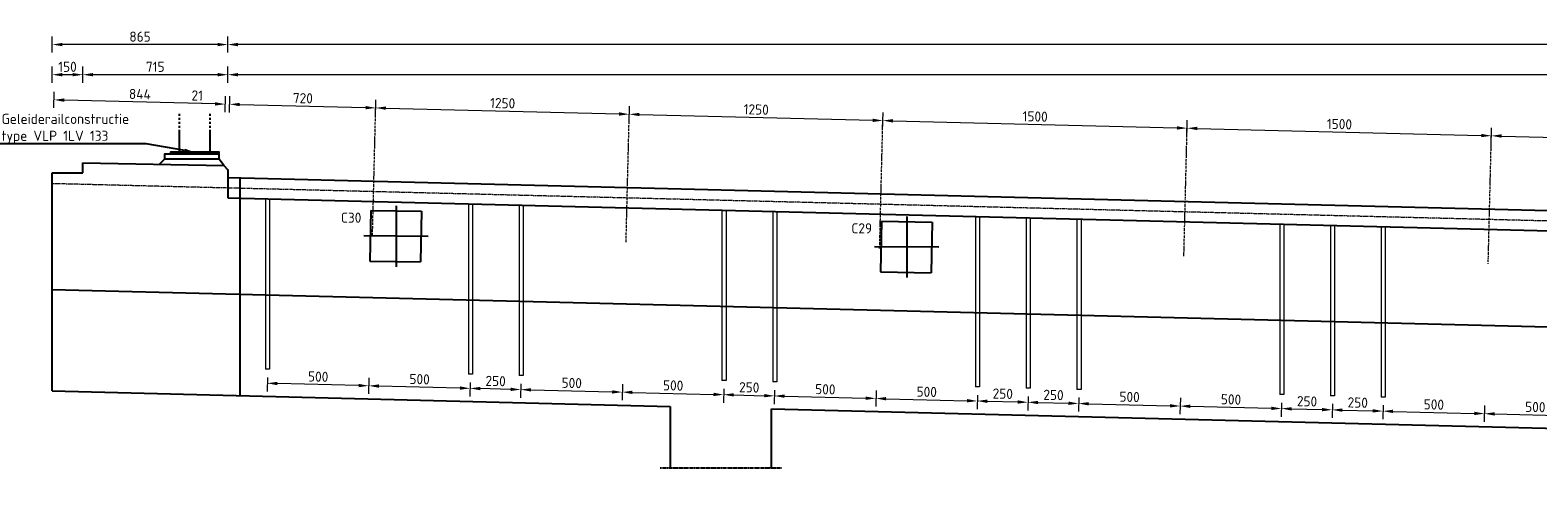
# Model space of a CAD drawing. Header units: millimetres. Extents: x -8028558 to 327273, y -63352 to 83293.
# Tile 108 of 197: x 139612 to 147042, y -15613 to -13400. Entities that reach past the tile are written whole.
import ezdxf
from ezdxf import colors
from ezdxf.entities.mleader import LeaderData, LeaderLine
from ezdxf.math import Vec2, Vec3

# ---------------------------------------------------------------- set-up
doc = ezdxf.new("R2010")
doc.units = ezdxf.units.MM
for name, pattern in [('XX-AFBREEK', [7, 4, -1, 1, -1]), ('XX-HART', [13, 4, -2, 1, -2, 4]), ('ZZ-HIDDEN-SO', [4, 2, -2])]:
    doc.linetypes.add(name, pattern=pattern)
for name, color, linetype, lineweight in [('B-CO-BC-AFBREEKLIJN-GD', 7, 'XX-AFBREEK', 25), ('B-CO-BC-BETONVORM-GD', 90, 'Continuous', 25), ('B-CO-BC-BETONVORM-GN', 10, 'ZZ-HIDDEN-SO', 13), ('B-CO-BC-BETONVORM_GEWAPEND-T70', 210, 'Continuous', 70), ('B-CO-BC-STORTNAAD-GD', 10, 'BC-STORTNAAD', 25), ('B-CO-BC-VOORSPANNING-GD', 200, 'Continuous', 25), ('B-CO-BC-WAPENING_HOOFDWAPENING-G', 170, 'Continuous', 18), ('N-CO-BC-WAPENING_LOOPLIJN-G', 10, 'Continuous', 18), ('X-XX-AL-HARTLIJN-G', 7, 'XX-HART', 18), ('X-XX-AL-M', 7, 'Continuous', 18), ('X-XX-AL-VERWIJZING-T25', 7, 'Continuous', 25)]:
    doc.layers.add(name, color=color, linetype=linetype, lineweight=lineweight)
doc.styles.add('NLCS-ISO-MM20-T25', font='NLCS-ISO.ttf', dxfattribs={"height": 50})
doc.linetypes.add('BC-STORTNAAD', pattern='A,15,-1,[175,NLCS.SHX,S=1,R=0,X=0,Y=0],-1', length=17)
doc.dimstyles.new('NLCS-MM20-T25-PIJL_L0_H4', dxfattribs={"dimscale": 20, "dimtxt": 2.5, "dimasz": 2.5, "dimexe": 2, "dimexo": 2, "dimgap": 0.7, "dimtad": 1, "dimdec": 0, "dimzin": 0, "dimdsep": 46, "dimtxsty": 'NLCS-ISO-MM20-T25', "dimcen": 0, "dimdle": 2, "dimclrd": 256, "dimclre": 256, "dimclrt": 256, "dimadec": 4, "dimazin": 0, "dimtfac": 1, "dimtdec": 3, "dimtofl": 0, "dimtmove": 0, "dimatfit": 3, "dimfxl": 2, "dimfxlon": 1, "dimtfillclr": 256, "dimtolj": 1, "dimtzin": 0, "dimlwd": -1, "dimlwe": -1, "dimarcsym": 0})

# ---------------------------------------------------------------- blocks, each defined once
blk = doc.blocks.new('*D550')
at = {"layer": 'X-XX-AL-M', "transparency": 16777216}
for p, q in [((140585.8, -13511.3), (140585.8, -13431.3)), ((159556, -13511.3), (159556, -13431.3)), ((159506, -13471.3), (140635.8, -13471.3))]:
    blk.add_line(p, q, dxfattribs=at)
for points in [[(140635.8, -13463), (140635.8, -13479.7), (140585.8, -13471.3)], [(159506, -13463), (159506, -13479.7), (159556, -13471.3)]]:
    blk.add_solid(points, dxfattribs=at)
at = {"layer": 'X-XX-AL-M', "transparency": 16777216, "insert": (150070.9, -13432.3), "char_height": 50, "attachment_point": 5, "style": 'NLCS-ISO-MM20-T25'}
blk.add_mtext('\\A1;18970', dxfattribs=at)
blk = doc.blocks.new('*D551')
at = {"layer": 'X-XX-AL-M', "transparency": 16777216}
for p, q in [((139720.9, -13511.3), (139720.9, -13431.3)), ((140585.8, -13511.3), (140585.8, -13431.3)), ((140535.8, -13471.3), (139770.9, -13471.3))]:
    blk.add_line(p, q, dxfattribs=at)
for points in [[(139770.9, -13463), (139770.9, -13479.7), (139720.9, -13471.3)], [(140535.8, -13463), (140535.8, -13479.7), (140585.8, -13471.3)]]:
    blk.add_solid(points, dxfattribs=at)
at = {"layer": 'X-XX-AL-M', "transparency": 16777216, "insert": (140153.4, -13432.3), "char_height": 50, "attachment_point": 5, "style": 'NLCS-ISO-MM20-T25'}
blk.add_mtext('\\A1;865', dxfattribs=at)
blk = doc.blocks.new('*D554')
at = {"layer": 'X-XX-AL-M', "transparency": 16777216}
for p, q in [((140585.8, -13660), (140585.8, -13580)), ((159556, -13660), (159556, -13580)), ((159506, -13620), (140635.8, -13620))]:
    blk.add_line(p, q, dxfattribs=at)
for points in [[(140635.8, -13611.7), (140635.8, -13628.3), (140585.8, -13620)], [(159506, -13611.7), (159506, -13628.3), (159556, -13620)]]:
    blk.add_solid(points, dxfattribs=at)
at = {"layer": 'X-XX-AL-M', "transparency": 16777216, "insert": (150070.9, -13581), "char_height": 50, "attachment_point": 5, "style": 'NLCS-ISO-MM20-T25'}
blk.add_mtext('\\A1;18970', dxfattribs=at)
blk = doc.blocks.new('*D555')
at = {"layer": 'X-XX-AL-M', "transparency": 16777216}
for p, q in [((139870.9, -13660), (139870.9, -13580)), ((140585.8, -13660), (140585.8, -13580)), ((140535.8, -13620), (139920.9, -13620))]:
    blk.add_line(p, q, dxfattribs=at)
for points in [[(139920.9, -13611.7), (139920.9, -13628.3), (139870.9, -13620)], [(140535.8, -13611.7), (140535.8, -13628.3), (140585.8, -13620)]]:
    blk.add_solid(points, dxfattribs=at)
at = {"layer": 'X-XX-AL-M', "transparency": 16777216, "insert": (140228.4, -13581), "char_height": 50, "attachment_point": 5, "style": 'NLCS-ISO-MM20-T25'}
blk.add_mtext('\\A1;715', dxfattribs=at)
blk = doc.blocks.new('*D556')
at = {"layer": 'X-XX-AL-M', "transparency": 16777216}
for p, q in [((139720.9, -13660), (139720.9, -13580)), ((139870.9, -13660), (139870.9, -13580)), ((139820.9, -13620), (139770.9, -13620))]:
    blk.add_line(p, q, dxfattribs=at)
for points in [[(139770.9, -13611.7), (139770.9, -13628.3), (139720.9, -13620)], [(139820.9, -13611.7), (139820.9, -13628.3), (139870.9, -13620)]]:
    blk.add_solid(points, dxfattribs=at)
at = {"layer": 'X-XX-AL-M', "transparency": 16777216, "insert": (139795.9, -13581), "char_height": 50, "attachment_point": 5, "style": 'NLCS-ISO-MM20-T25'}
blk.add_mtext('\\A1;150', dxfattribs=at)
blk = doc.blocks.new('*D557')
at = {"layer": 'X-XX-AL-M', "transparency": 16777216}
for p, q in [((140572.4, -13805.3), (140574.4, -13725.3)), ((140593.9, -13805.8), (140595.9, -13725.8)), ((140523.4, -13764), (140395.4, -13760.8)), ((140644.8, -13767.1), (140694.8, -13768.3))]:
    blk.add_line(p, q, dxfattribs=at)
for points in [[(140523.6, -13755.7), (140523.2, -13772.4), (140573.4, -13765.3)], [(140645, -13758.7), (140644.6, -13775.4), (140594.9, -13765.8)]]:
    blk.add_solid(points, dxfattribs=at)
at = {"layer": 'X-XX-AL-M', "transparency": 16777216, "insert": (140435.4, -13722.8), "char_height": 50, "attachment_point": 5, "rotation": 358.5679, "style": 'NLCS-ISO-MM20-T25'}
blk.add_mtext('\\A1;21', dxfattribs=at)
blk = doc.blocks.new('*D558')
at = {"layer": 'X-XX-AL-M', "transparency": 16777216}
for p, q in [((139729, -13784.2), (139731, -13704.2)), ((140523.4, -13764), (139779.9, -13745.5)), ((140572.4, -13805.3), (140574.4, -13725.3))]:
    blk.add_line(p, q, dxfattribs=at)
for points in [[(139780.1, -13737.1), (139779.7, -13753.8), (139730, -13744.2)], [(140523.6, -13755.7), (140523.2, -13772.4), (140573.4, -13765.3)]]:
    blk.add_solid(points, dxfattribs=at)
at = {"layer": 'X-XX-AL-M', "transparency": 16777216, "insert": (140152.6, -13715.8), "char_height": 50, "attachment_point": 5, "rotation": 358.5679, "style": 'NLCS-ISO-MM20-T25'}
blk.add_mtext('\\A1;844', dxfattribs=at)
blk = doc.blocks.new('*D559')
at = {"layer": 'X-XX-AL-M', "transparency": 16777216}
for p, q in [((140593.9, -13805.8), (140595.9, -13725.8)), ((141313.8, -13823.8), (141315.8, -13743.8)), ((140644.8, -13767.1), (141264.8, -13782.6))]:
    blk.add_line(p, q, dxfattribs=at)
for points in [[(140645, -13758.7), (140644.6, -13775.4), (140594.9, -13765.8)], [(141265, -13774.2), (141264.6, -13790.9), (141314.8, -13783.8)]]:
    blk.add_solid(points, dxfattribs=at)
at = {"layer": 'X-XX-AL-M', "transparency": 16777216, "insert": (140955.8, -13735.8), "char_height": 50, "attachment_point": 5, "rotation": 358.5679, "style": 'NLCS-ISO-MM20-T25'}
blk.add_mtext('\\A1;720', dxfattribs=at)
blk = doc.blocks.new('*D560')
at = {"layer": 'X-XX-AL-M', "transparency": 16777216}
for p, q in [((141313.8, -13823.8), (141315.8, -13743.8)), ((141364.8, -13785.1), (142514.4, -13813.8)), ((142563.4, -13855.1), (142565.4, -13775.1))]:
    blk.add_line(p, q, dxfattribs=at)
for points in [[(141365, -13776.7), (141364.5, -13793.4), (141314.8, -13783.8)], [(142514.6, -13805.5), (142514.2, -13822.1), (142564.4, -13815.1)]]:
    blk.add_solid(points, dxfattribs=at)
at = {"layer": 'X-XX-AL-M', "transparency": 16777216, "insert": (141940.5, -13760.5), "char_height": 50, "attachment_point": 5, "rotation": 358.5679, "style": 'NLCS-ISO-MM20-T25'}
blk.add_mtext('\\A1;1250', dxfattribs=at)
blk = doc.blocks.new('*D561')
at = {"layer": 'X-XX-AL-M', "transparency": 16777216}
for p, q in [((142563.4, -13855.1), (142565.4, -13775.1)), ((142614.4, -13816.3), (143764, -13845.1)), ((143813, -13886.3), (143815, -13806.3))]:
    blk.add_line(p, q, dxfattribs=at)
for points in [[(142614.6, -13808), (142614.2, -13824.6), (142564.4, -13815.1)], [(143764.2, -13836.7), (143763.8, -13853.4), (143814, -13846.3)]]:
    blk.add_solid(points, dxfattribs=at)
at = {"layer": 'X-XX-AL-M', "transparency": 16777216, "insert": (143190.2, -13791.7), "char_height": 50, "attachment_point": 5, "rotation": 358.5679, "style": 'NLCS-ISO-MM20-T25'}
blk.add_mtext('\\A1;1250', dxfattribs=at)
blk = doc.blocks.new('*D562')
at = {"layer": 'X-XX-AL-M', "transparency": 16777216}
for p, q in [((143813, -13886.3), (143815, -13806.3)), ((143864, -13847.6), (145263.5, -13882.5)), ((145312.5, -13923.8), (145314.5, -13843.8))]:
    blk.add_line(p, q, dxfattribs=at)
for points in [[(143864.2, -13839.2), (143863.8, -13855.9), (143814, -13846.3)], [(145263.7, -13874.2), (145263.3, -13890.9), (145313.5, -13883.8)]]:
    blk.add_solid(points, dxfattribs=at)
at = {"layer": 'X-XX-AL-M', "transparency": 16777216, "insert": (144564.7, -13826.1), "char_height": 50, "attachment_point": 5, "rotation": 358.5679, "style": 'NLCS-ISO-MM20-T25'}
blk.add_mtext('\\A1;1500', dxfattribs=at)
blk = doc.blocks.new('*D563')
at = {"layer": 'X-XX-AL-M', "transparency": 16777216}
for p, q in [((145312.5, -13923.8), (145314.5, -13843.8)), ((145363.5, -13885), (146763.1, -13920)), ((146812, -13961.3), (146814, -13881.3))]:
    blk.add_line(p, q, dxfattribs=at)
for points in [[(145363.7, -13876.7), (145363.3, -13893.4), (145313.5, -13883.8)], [(146763.3, -13911.7), (146762.9, -13928.4), (146813, -13921.3)]]:
    blk.add_solid(points, dxfattribs=at)
at = {"layer": 'X-XX-AL-M', "transparency": 16777216, "insert": (146064.3, -13863.6), "char_height": 50, "attachment_point": 5, "rotation": 358.5679, "style": 'NLCS-ISO-MM20-T25'}
blk.add_mtext('\\A1;1500', dxfattribs=at)
blk = doc.blocks.new('*D564')
at = {"layer": 'X-XX-AL-M', "transparency": 16777216}
for p, q in [((146812, -13961.3), (146814, -13881.3)), ((146863, -13922.5), (148262.6, -13957.5)), ((148311.6, -13998.8), (148313.6, -13918.8))]:
    blk.add_line(p, q, dxfattribs=at)
for points in [[(146863.2, -13914.2), (146862.8, -13930.9), (146813, -13921.3)], [(148262.8, -13949.2), (148262.4, -13965.9), (148312.6, -13958.8)]]:
    blk.add_solid(points, dxfattribs=at)
at = {"layer": 'X-XX-AL-M', "transparency": 16777216, "insert": (147563.8, -13901), "char_height": 50, "attachment_point": 5, "rotation": 358.5679, "style": 'NLCS-ISO-MM20-T25'}
blk.add_mtext('\\A1;1500', dxfattribs=at)
blk = doc.blocks.new('*D575')
at = {"layer": 'X-XX-AL-M', "transparency": 16777216}
for p, q in [((141780.6, -15137.8), (141778.9, -15206.9)), ((142030.6, -15144), (142028.8, -15213.1)), ((141979.8, -15171.9), (141829.9, -15168.1))]:
    blk.add_line(p, q, dxfattribs=at)
for points in [[(141830.1, -15159.8), (141829.7, -15176.5), (141779.9, -15166.9)], [(141980, -15163.6), (141979.6, -15180.2), (142029.8, -15173.1)]]:
    blk.add_solid(points, dxfattribs=at)
at = {"layer": 'X-XX-AL-M', "transparency": 16777216, "insert": (141905.8, -15131), "char_height": 50, "attachment_point": 5, "rotation": 358.5679, "style": 'NLCS-ISO-MM20-T25'}
blk.add_mtext('\\A1;250', dxfattribs=at)
blk = doc.blocks.new('*D576')
at = {"layer": 'X-XX-AL-M', "transparency": 16777216}
for p, q in [((141281.5, -15114.4), (141279.5, -15194.4)), ((141729.9, -15165.6), (141330.5, -15155.7)), ((141780.6, -15137.8), (141778.9, -15206.9))]:
    blk.add_line(p, q, dxfattribs=at)
for points in [[(141330.7, -15147.3), (141330.3, -15164), (141280.5, -15154.4)], [(141730.1, -15157.3), (141729.7, -15174), (141779.9, -15166.9)]]:
    blk.add_solid(points, dxfattribs=at)
at = {"layer": 'X-XX-AL-M', "transparency": 16777216, "insert": (141531.2, -15121.7), "char_height": 50, "attachment_point": 5, "rotation": 358.5679, "style": 'NLCS-ISO-MM20-T25'}
blk.add_mtext('\\A1;500', dxfattribs=at)
blk = doc.blocks.new('*D577')
at = {"layer": 'X-XX-AL-M', "transparency": 16777216}
for p, q in [((140780.9, -15112.8), (140779.2, -15181.9)), ((141230.5, -15153.2), (140830.2, -15143.2)), ((141281.5, -15114.4), (141279.5, -15194.4))]:
    blk.add_line(p, q, dxfattribs=at)
for points in [[(140830.4, -15134.8), (140830, -15151.5), (140780.2, -15141.9)], [(141230.7, -15144.8), (141230.3, -15161.5), (141280.5, -15154.4)]]:
    blk.add_solid(points, dxfattribs=at)
at = {"layer": 'X-XX-AL-M', "transparency": 16777216, "insert": (141031.3, -15109.2), "char_height": 50, "attachment_point": 5, "rotation": 358.5679, "style": 'NLCS-ISO-MM20-T25'}
blk.add_mtext('\\A1;500', dxfattribs=at)
blk = doc.blocks.new('*D578')
at = {"layer": 'X-XX-AL-M', "transparency": 16777216}
for p, q in [((142030.6, -15144), (142028.8, -15213.1)), ((142531.1, -15145.7), (142529.1, -15225.6)), ((142079.8, -15174.4), (142480.1, -15184.4))]:
    blk.add_line(p, q, dxfattribs=at)
for points in [[(142080, -15166.1), (142079.6, -15182.7), (142029.8, -15173.1)], [(142480.3, -15176.1), (142479.9, -15192.7), (142530.1, -15185.6)]]:
    blk.add_solid(points, dxfattribs=at)
at = {"layer": 'X-XX-AL-M', "transparency": 16777216, "insert": (142280.9, -15140.4), "char_height": 50, "attachment_point": 5, "rotation": 358.5679, "style": 'NLCS-ISO-MM20-T25'}
blk.add_mtext('\\A1;500', dxfattribs=at)
blk = doc.blocks.new('*D579')
at = {"layer": 'X-XX-AL-M', "transparency": 16777216}
for p, q in [((142531.1, -15145.6), (142529.1, -15225.6)), ((142580.1, -15186.8), (142979.5, -15196.8)), ((143030.2, -15169.1), (143028.5, -15238.1))]:
    blk.add_line(p, q, dxfattribs=at)
for points in [[(142580.3, -15178.5), (142579.9, -15195.2), (142530.1, -15185.6)], [(142979.7, -15188.5), (142979.3, -15205.1), (143029.5, -15198.1)]]:
    blk.add_solid(points, dxfattribs=at)
at = {"layer": 'X-XX-AL-M', "transparency": 16777216, "insert": (142780.8, -15152.8), "char_height": 50, "attachment_point": 5, "rotation": 358.5679, "style": 'NLCS-ISO-MM20-T25'}
blk.add_mtext('\\A1;500', dxfattribs=at)
blk = doc.blocks.new('*D580')
at = {"layer": 'X-XX-AL-M', "transparency": 16777216}
for p, q in [((143030.2, -15169.1), (143028.5, -15238.1)), ((143079.5, -15199.3), (143229.5, -15203.1)), ((143280.2, -15175.3), (143278.4, -15244.3))]:
    blk.add_line(p, q, dxfattribs=at)
for points in [[(143079.7, -15191), (143079.3, -15207.6), (143029.5, -15198.1)], [(143229.7, -15194.7), (143229.2, -15211.4), (143279.4, -15204.3)]]:
    blk.add_solid(points, dxfattribs=at)
at = {"layer": 'X-XX-AL-M', "transparency": 16777216, "insert": (143155.5, -15162.2), "char_height": 50, "attachment_point": 5, "rotation": 358.5679, "style": 'NLCS-ISO-MM20-T25'}
blk.add_mtext('\\A1;250', dxfattribs=at)
blk = doc.blocks.new('*D581')
at = {"layer": 'X-XX-AL-M', "transparency": 16777216}
for p, q in [((143280.2, -15175.3), (143278.4, -15244.3)), ((143329.4, -15205.6), (143729.7, -15215.6)), ((143780.7, -15176.8), (143778.7, -15256.8))]:
    blk.add_line(p, q, dxfattribs=at)
for points in [[(143329.6, -15197.2), (143329.2, -15213.9), (143279.4, -15204.3)], [(143729.9, -15207.2), (143729.5, -15223.9), (143779.7, -15216.8)]]:
    blk.add_solid(points, dxfattribs=at)
at = {"layer": 'X-XX-AL-M', "transparency": 16777216, "insert": (143530.6, -15171.6), "char_height": 50, "attachment_point": 5, "rotation": 358.5679, "style": 'NLCS-ISO-MM20-T25'}
blk.add_mtext('\\A1;500', dxfattribs=at)
blk = doc.blocks.new('*D582')
at = {"layer": 'X-XX-AL-M', "transparency": 16777216}
for p, q in [((143780.7, -15176.8), (143778.7, -15256.8)), ((143829.7, -15218.1), (144229.1, -15228.1)), ((144279.9, -15200.2), (144278.1, -15269.3))]:
    blk.add_line(p, q, dxfattribs=at)
for points in [[(143829.9, -15209.7), (143829.5, -15226.4), (143779.7, -15216.8)], [(144229.3, -15219.7), (144228.9, -15236.4), (144279.1, -15229.3)]]:
    blk.add_solid(points, dxfattribs=at)
at = {"layer": 'X-XX-AL-M', "transparency": 16777216, "insert": (144030.4, -15184.1), "char_height": 50, "attachment_point": 5, "rotation": 358.5679, "style": 'NLCS-ISO-MM20-T25'}
blk.add_mtext('\\A1;500', dxfattribs=at)
blk = doc.blocks.new('*D583')
at = {"layer": 'X-XX-AL-M', "transparency": 16777216}
for p, q in [((144279.9, -15200.2), (144278.1, -15269.3)), ((144329.1, -15230.6), (144479.1, -15234.3)), ((144529.8, -15206.5), (144528, -15275.5))]:
    blk.add_line(p, q, dxfattribs=at)
for points in [[(144329.3, -15222.2), (144328.9, -15238.9), (144279.1, -15229.3)], [(144479.3, -15226), (144478.9, -15242.6), (144529, -15235.6)]]:
    blk.add_solid(points, dxfattribs=at)
at = {"layer": 'X-XX-AL-M', "transparency": 16777216, "insert": (144405.1, -15193.4), "char_height": 50, "attachment_point": 5, "rotation": 358.5679, "style": 'NLCS-ISO-MM20-T25'}
blk.add_mtext('\\A1;250', dxfattribs=at)
blk = doc.blocks.new('*D584')
at = {"layer": 'X-XX-AL-M', "transparency": 16777216}
for p, q in [((144529.8, -15206.5), (144528, -15275.5)), ((144779.7, -15212.7), (144778, -15281.8)), ((144579, -15236.8), (144729, -15240.6))]:
    blk.add_line(p, q, dxfattribs=at)
for points in [[(144579.2, -15228.5), (144578.8, -15245.1), (144529, -15235.6)], [(144729.2, -15232.2), (144728.8, -15248.9), (144779, -15241.8)]]:
    blk.add_solid(points, dxfattribs=at)
at = {"layer": 'X-XX-AL-M', "transparency": 16777216, "insert": (144655, -15199.7), "char_height": 50, "attachment_point": 5, "rotation": 358.5679, "style": 'NLCS-ISO-MM20-T25'}
blk.add_mtext('\\A1;250', dxfattribs=at)
blk = doc.blocks.new('*D585')
at = {"layer": 'X-XX-AL-M', "transparency": 16777216}
for p, q in [((144779.7, -15212.7), (144778, -15281.8)), ((145280.3, -15214.3), (145278.3, -15294.3)), ((144829, -15243.1), (145229.3, -15253.1))]:
    blk.add_line(p, q, dxfattribs=at)
for points in [[(144829.2, -15234.7), (144828.7, -15251.4), (144779, -15241.8)], [(145229.5, -15244.7), (145229.1, -15261.4), (145279.3, -15254.3)]]:
    blk.add_solid(points, dxfattribs=at)
at = {"layer": 'X-XX-AL-M', "transparency": 16777216, "insert": (145030.1, -15209.1), "char_height": 50, "attachment_point": 5, "rotation": 358.5679, "style": 'NLCS-ISO-MM20-T25'}
blk.add_mtext('\\A1;500', dxfattribs=at)
blk = doc.blocks.new('*D586')
at = {"layer": 'X-XX-AL-M', "transparency": 16777216}
for p, q in [((145280.3, -15214.3), (145278.3, -15294.3)), ((145329.2, -15255.6), (145728.7, -15265.5)), ((145779.4, -15237.7), (145777.7, -15306.8))]:
    blk.add_line(p, q, dxfattribs=at)
for points in [[(145329.4, -15247.2), (145329, -15263.9), (145279.3, -15254.3)], [(145728.9, -15257.2), (145728.5, -15273.9), (145778.7, -15266.8)]]:
    blk.add_solid(points, dxfattribs=at)
at = {"layer": 'X-XX-AL-M', "transparency": 16777216, "insert": (145529.9, -15221.6), "char_height": 50, "attachment_point": 5, "rotation": 358.5679, "style": 'NLCS-ISO-MM20-T25'}
blk.add_mtext('\\A1;500', dxfattribs=at)
blk = doc.blocks.new('*D587')
at = {"layer": 'X-XX-AL-M', "transparency": 16777216}
for p, q in [((145779.4, -15237.7), (145777.7, -15306.8)), ((145828.6, -15268), (145978.6, -15271.8)), ((146029.3, -15243.9), (146027.6, -15313))]:
    blk.add_line(p, q, dxfattribs=at)
for points in [[(145828.8, -15259.7), (145828.4, -15276.4), (145778.7, -15266.8)], [(145978.8, -15263.5), (145978.4, -15280.1), (146028.6, -15273)]]:
    blk.add_solid(points, dxfattribs=at)
at = {"layer": 'X-XX-AL-M', "transparency": 16777216, "insert": (145904.6, -15230.9), "char_height": 50, "attachment_point": 5, "rotation": 358.5679, "style": 'NLCS-ISO-MM20-T25'}
blk.add_mtext('\\A1;250', dxfattribs=at)
blk = doc.blocks.new('*D588')
at = {"layer": 'X-XX-AL-M', "transparency": 16777216}
for p, q in [((146029.3, -15243.9), (146027.6, -15313)), ((146078.6, -15274.3), (146228.5, -15278)), ((146279.2, -15250.2), (146277.5, -15319.3))]:
    blk.add_line(p, q, dxfattribs=at)
for points in [[(146078.8, -15266), (146078.4, -15282.6), (146028.6, -15273)], [(146228.7, -15269.7), (146228.3, -15286.4), (146278.5, -15279.3)]]:
    blk.add_solid(points, dxfattribs=at)
at = {"layer": 'X-XX-AL-M', "transparency": 16777216, "insert": (146154.5, -15237.2), "char_height": 50, "attachment_point": 5, "rotation": 358.5679, "style": 'NLCS-ISO-MM20-T25'}
blk.add_mtext('\\A1;250', dxfattribs=at)
blk = doc.blocks.new('*D589')
at = {"layer": 'X-XX-AL-M', "transparency": 16777216}
for p, q in [((146279.2, -15250.2), (146277.5, -15319.3)), ((146328.5, -15280.5), (146728.8, -15290.5)), ((146779.8, -15251.8), (146777.8, -15331.8))]:
    blk.add_line(p, q, dxfattribs=at)
for points in [[(146328.7, -15272.2), (146328.3, -15288.9), (146278.5, -15279.3)], [(146729, -15282.2), (146728.6, -15298.9), (146778.8, -15291.8)]]:
    blk.add_solid(points, dxfattribs=at)
at = {"layer": 'X-XX-AL-M', "transparency": 16777216, "insert": (146529.6, -15246.6), "char_height": 50, "attachment_point": 5, "rotation": 358.5679, "style": 'NLCS-ISO-MM20-T25'}
blk.add_mtext('\\A1;500', dxfattribs=at)
blk = doc.blocks.new('*D590')
at = {"layer": 'X-XX-AL-M', "transparency": 16777216}
for p, q in [((146779.8, -15251.8), (146777.8, -15331.8)), ((146828.8, -15293), (147228.2, -15303)), ((147278.9, -15275.1), (147277.2, -15344.3))]:
    blk.add_line(p, q, dxfattribs=at)
for points in [[(146829, -15284.7), (146828.6, -15301.4), (146778.8, -15291.8)], [(147228.4, -15294.7), (147228, -15311.4), (147278.2, -15304.3)]]:
    blk.add_solid(points, dxfattribs=at)
at = {"layer": 'X-XX-AL-M', "transparency": 16777216, "insert": (147029.5, -15259.1), "char_height": 50, "attachment_point": 5, "rotation": 358.5679, "style": 'NLCS-ISO-MM20-T25'}
blk.add_mtext('\\A1;500', dxfattribs=at)

msp = doc.modelspace()

# ---------------------------------------------------------------- linework, layer by layer
at = {"layer": 'B-CO-BC-AFBREEKLIJN-GD', "flags": 128}
msp.add_lwpolyline([(142715.9, -15559.7), (143315.9, -15559.7)], dxfattribs=at)
at = {"layer": 'B-CO-BC-BETONVORM-GD', "flags": 128}
for points in [[(140348.7, -13822.5), (140348.7, -13812.5)], [(140498.7, -13822.5), (140498.7, -13812.5)], [(140348.7, -13842.5), (140348.7, -13832.5)], [(140348.7, -13862.5), (140348.7, -13852.5)], [(140348.7, -13882.5), (140348.7, -13872.5)], [(140348.7, -14002), (140348.7, -13892.5)], [(140498.7, -13842.5), (140498.7, -13832.5)], [(140498.7, -13862.5), (140498.7, -13852.5)], [(140498.7, -13882.5), (140498.7, -13872.5)], [(140498.7, -14002), (140498.7, -13892.5)], [(140273.7, -14037), (140249.4, -14061.3)], [(140543.7, -14037), (140543.7, -14012), (140273.7, -14012), (140273.7, -14037)], [(140543.7, -14037), (140273.7, -14037)], [(140543.7, -14012), (140543.7, -14002), (140303.7, -14002), (140303.7, -14012)], [(140565.8, -14067.6), (140543.5, -14036.8)]]:
    msp.add_lwpolyline(points, dxfattribs=at)
at = {"layer": 'B-CO-BC-BETONVORM-GD', "ltscale": 500, "flags": 128}
for points in [[(139720.9, -14104.6), (139870.9, -14104.6)], [(139720.9, -15179.6), (139720.9, -14104.6)], [(139870.9, -14054.6), (140565.8, -14067.6)], [(139870.9, -14104.6), (139870.9, -14054.6)], [(140565.8, -14067.6), (140585.8, -14089)], [(140585.8, -14089), (140585.8, -14227.4)], [(140585.8, -14127.4), (159382.6, -14597.3)], [(140645, -14128.9), (140645, -15202.5)], [(140585.8, -14227.4), (159286.2, -14694.9)], [(139720.9, -15179.6), (142765.9, -15255.7)], [(142765.9, -15255.7), (142765.9, -15559.7)], [(143265.9, -15559.7), (143265.9, -15268.2)], [(143265.9, -15268.2), (157075, -15613.5)]]:
    msp.add_lwpolyline(points, dxfattribs=at)
at = {"layer": 'B-CO-BC-BETONVORM-GN', "flags": 128}
msp.add_lwpolyline([(139720.9, -14155.8), (160420, -14673.3)], dxfattribs=at)
at = {"layer": 'B-CO-BC-STORTNAAD-GD', "flags": 128}
msp.add_lwpolyline([(139720.9, -14679.4), (159996.3, -15186.3)], dxfattribs=at)
at = {"layer": 'B-CO-BC-VOORSPANNING-GD', "flags": 128}
for points in [[(141290.8, -14289.2), (141286.2, -14539.1)], [(141290.8, -14289.2), (141540.8, -14293.8)], [(141415.9, -14266.9), (141415, -14567.3)], [(141540.8, -14293.8), (141536.1, -14543.8)], [(143932.8, -14319.7), (143931.9, -14620.1)], [(141256.1, -14413.9), (141572.8, -14416.5)], [(143807.7, -14342), (143803, -14591.9)], [(143807.7, -14342), (144057.7, -14346.6)], [(144057.7, -14346.6), (144053, -14596.6)], [(143772.9, -14466.7), (144089.6, -14469.3)], [(141286.2, -14539.1), (141536.1, -14543.8)], [(143803, -14591.9), (144053, -14596.6)]]:
    msp.add_lwpolyline(points, dxfattribs=at)
at = {"layer": 'B-CO-BC-WAPENING_HOOFDWAPENING-G', "ltscale": 500, "flags": 128}
for points in [[(140771.9, -14232.3), (140771.9, -15072.8)], [(140791.9, -14232.8), (140791.9, -15072.8)], [(140825.9, -14233.7), (140825.9, -14233.4)], [(140825.9, -14233.7), (140825.9, -14233.7)], [(141771.6, -14257.2), (141771.6, -15097.8)], [(141791.6, -14257.8), (141791.6, -15097.8)], [(142021.6, -14263.5), (142021.6, -15104)], [(142041.6, -14264), (142041.6, -15104)], [(143021.2, -14288.5), (143021.2, -15129.1)], [(143041.2, -14289.1), (143041.2, -15129.1)], [(143271.2, -14294.8), (143271.2, -15135.3)], [(143291.2, -14295.3), (143291.2, -15135.3)], [(144270.9, -14319.7), (144270.9, -15160.3)], [(144290.9, -14320.3), (144290.9, -15160.3)], [(144520.8, -14326), (144520.8, -15166.5)], [(144540.8, -14326.5), (144540.8, -15166.5)], [(144770.7, -14332.2), (144770.7, -15172.8)], [(144790.7, -14332.8), (144790.7, -15172.8)], [(145770.4, -14357.2), (145770.4, -15197.7)], [(145790.4, -14357.7), (145790.4, -15197.7)], [(145824.4, -14358.6), (145824.4, -14358.6)], [(146020.3, -14363.4), (146020.3, -15203.9)], [(146040.3, -14363.9), (146040.3, -15203.9)], [(146074.3, -14364.8), (146074.3, -14364.8)], [(146270.2, -14369.7), (146270.2, -15210.2)], [(146290.2, -14370.2), (146290.2, -15210.2)], [(146324.2, -14371.1), (146324.2, -14370.9)], [(146324.2, -14371.1), (146324.2, -14371.1)], [(140791.9, -15072.8), (140771.9, -15072.8)], [(141791.6, -15097.8), (141771.6, -15097.8)], [(142041.6, -15104), (142021.6, -15104)], [(143041.2, -15129.1), (143021.2, -15129.1)], [(143291.2, -15135.3), (143271.2, -15135.3)], [(144290.9, -15160.3), (144270.9, -15160.3)], [(144540.8, -15166.5), (144520.8, -15166.5)], [(144790.7, -15172.8), (144770.7, -15172.8)], [(145790.4, -15197.7), (145770.4, -15197.7)], [(146040.3, -15203.9), (146020.3, -15203.9)], [(146290.2, -15210.2), (146270.2, -15210.2)]]:
    msp.add_lwpolyline(points, dxfattribs=at)
at = {"layer": 'N-CO-BC-WAPENING_LOOPLIJN-G', "ltscale": 500, "flags": 128}
for points in [[(141825.6, -14258.7), (141825.6, -14258.7)], [(142075.5, -14264.9), (142075.5, -14264.7)], [(142075.5, -14264.9), (142075.5, -14264.9)], [(143075.2, -14290), (143075.2, -14290)], [(143325.2, -14296.2), (143325.2, -14295.9)], [(143325.2, -14296.2), (143325.2, -14296.2)], [(144324.8, -14321.2), (144324.8, -14321.2)], [(144574.8, -14327.4), (144574.8, -14327.4)], [(144824.7, -14333.7), (144824.7, -14333.4)], [(144824.7, -14333.7), (144824.7, -14333.7)], [(140632.5, -15202.4), (140653.2, -15202.9)]]:
    msp.add_lwpolyline(points, dxfattribs=at)
at = {"layer": 'X-XX-AL-HARTLIJN-G', "flags": 128}
for points in [[(141299, -14415.3), (141314.8, -13783.8)], [(142548.6, -14446.5), (142564.4, -13815.1)], [(143798.2, -14477.8), (143814, -13846.3)], [(145297.7, -14515.3), (145313.5, -13883.8)], [(146797.3, -14552.8), (146813, -13921.3)]]:
    msp.add_lwpolyline(points, dxfattribs=at)

# ---------------------------------------------------------------- texts
at = {"layer": 'B-CO-BC-BETONVORM_GEWAPEND-T70', "ltscale": 500, "char_height": 50, "attachment_point": 3, "style": 'NLCS-ISO-MM20-T25'}
for s, insert in [('C30', (141244.2, -14300.1)), ('C29', (143761.1, -14352.9))]:
    msp.add_mtext_dynamic_manual_height_columns(s, width=332.893, gutter_width=35, heights=[0], dxfattribs=dict(at, insert=insert))

# ---------------------------------------------------------------- dimensions: what is measured, and where the dimension line sits
at = {"layer": 'X-XX-AL-M'}
for base, p1, p2, picture, middle in [((139720.9, -13471.3), (140585.8, -14089), (139720.9, -14104.6), '*D551', (140153.4, -13432.3)), ((140585.8, -13471.3), (159556, -14548.1), (140585.8, -14089), '*D550', (150070.9, -13432.3)), ((139720.9, -13620), (139870.9, -14054.6), (139720.9, -14104.6), '*D556', (139795.9, -13581)), ((139870.9, -13620), (140585.8, -14089), (139870.9, -14054.6), '*D555', (140228.4, -13581)), ((140585.8, -13620), (159556, -14633.7), (140585.8, -14089), '*D554', (150070.9, -13581))]:
    dim = msp.add_linear_dim(base=base, p1=p1, p2=p2, dimstyle='NLCS-MM20-T25-PIJL_L0_H4', dxfattribs=at)
    dim.commit()
    dim.dimension.update_dxf_attribs({"geometry": picture, "text_midpoint": middle})
for base, p1, p2, picture, middle in [((139730, -13744.2), (140565.8, -14067.6), (139720.9, -14104.6), '*D558', (140152.6, -13715.8)), ((140573.4, -13765.3), (140585.8, -14127.4), (140565.8, -14067.6), '*D557', (140435.4, -13722.8)), ((141314.8, -13783.8), (140585.8, -14127.4), (141303.2, -14245.4), '*D559', (140955.8, -13735.8)), ((142564.4, -13815.1), (141303.2, -14245.4), (142555.3, -14176.6), '*D560', (141940.5, -13760.5)), ((143814, -13846.3), (142555.3, -14176.6), (143804.9, -14207.9), '*D561', (143190.2, -13791.7)), ((145313.5, -13883.8), (143804.9, -14207.9), (145304.5, -14245.4), '*D562', (144564.7, -13826.1)), ((146813, -13921.3), (145304.5, -14245.4), (146804, -14282.8), '*D563', (146064.3, -13863.6)), ((148312.6, -13958.8), (146804, -14282.8), (148303.5, -14320.3), '*D564', (147563.8, -13901)), ((140780.2, -15141.9), (141303.2, -14245.4), (140781.9, -15072.8), '*D577', (141031.3, -15109.2)), ((141280.5, -15154.4), (141781.6, -15097.8), (141303.2, -14245.4), '*D576', (141531.2, -15121.7)), ((142530.1, -15185.6), (142031.6, -15104), (142552.8, -14276.6), '*D578', (142280.9, -15140.4)), ((143029.5, -15198.1), (142552.8, -14276.6), (143031.2, -15129.1), '*D579', (142780.8, -15152.8)), ((143779.7, -15216.8), (143281.2, -15135.3), (143802.4, -14307.8), '*D581', (143530.6, -15171.6)), ((144279.1, -15229.3), (143802.4, -14307.8), (144280.9, -15160.3), '*D582', (144030.4, -15184.1)), ((145279.3, -15254.3), (144780.7, -15172.8), (145302, -14345.3), '*D585', (145030.1, -15209.1)), ((145778.7, -15266.8), (145302, -14345.3), (145780.4, -15197.7), '*D586', (145529.9, -15221.6)), ((146778.8, -15291.8), (146280.2, -15210.2), (146801.5, -14382.8), '*D589', (146529.6, -15246.6)), ((147278.2, -15304.3), (146801.5, -14382.8), (147279.9, -15235.1), '*D590', (147029.5, -15259.1)), ((143279.4, -15204.3), (143031.2, -15129.1), (143281.2, -15135.3), '*D580', (143155.5, -15162.2)), ((144529, -15235.6), (144280.9, -15160.3), (144530.8, -15166.5), '*D583', (144405.1, -15193.4)), ((144779, -15241.8), (144530.8, -15166.5), (144780.7, -15172.8), '*D584', (144655, -15199.7)), ((146028.6, -15273), (145780.4, -15197.7), (146030.3, -15203.9), '*D587', (145904.6, -15230.9)), ((146278.5, -15279.3), (146030.3, -15203.9), (146280.2, -15210.2), '*D588', (146154.5, -15237.2))]:
    dim = msp.add_linear_dim(base=base, p1=p1, p2=p2, angle=358.5679, dimstyle='NLCS-MM20-T25-PIJL_L0_H4', dxfattribs=at)
    dim.commit()
    dim.dimension.update_dxf_attribs({"geometry": picture, "text_midpoint": middle})
dim = msp.add_aligned_dim(p1=(142031.6, -15104), p2=(141781.6, -15097.8), distance=69.1, dimstyle='NLCS-MM20-T25-PIJL_L0_H4', dxfattribs=at)
dim.commit()
dim.dimension.update_dxf_attribs({"geometry": '*D575', "text_midpoint": (141905.8, -15131)})

# ---------------------------------------------------------------- leaders
at = {"layer": 'X-XX-AL-VERWIJZING-T25'}
ml = msp.add_multileader_mtext('Standard', dxfattribs=at)
ml.set_content('Geleiderailconstructie\\Ptype VLP 1LV 133 ', color=256, style='NLCS-ISO-MM20-T25')
ml.set_leader_properties(color=256, linetype='ByLayer', lineweight=-1)
ml.build(insert=Vec2(0, 0))
ml.multileader.update_dxf_attribs({"text_left_attachment_type": 5, "text_right_attachment_type": 5, "dogleg_length": 50, "arrow_head_size": 50})
ctx = ml.context
ctx.base_point, ctx.char_height, ctx.arrow_head_size, ctx.landing_gap_size, ctx.plane_origin = Vec3(139453, -13961.4), 50, 50, 18, Vec3(140423.7, -14002)
ctx.left_attachment, ctx.right_attachment = 5, 5
notes = []
notes.append((ctx, [(0, (1, 1, 0), (140184, -13961.4), (-1, 0), 50, [(0, [(140423.7, -14002)], 0, [])])]))
ctx.mtext.insert, ctx.mtext.flow_direction = Vec3(139471, -13813), 5
for ctx, leaders in notes:
    for number, flags, end, landing, length, lines in leaders:
        leader = LeaderData()
        leader.index, (leader.has_last_leader_line, leader.has_dogleg_vector, leader.attachment_direction) = number, flags
        leader.last_leader_point, leader.dogleg_vector, leader.dogleg_length = Vec3(end), Vec3(landing), length
        for number, points, colour, breaks in lines:
            line = LeaderLine()
            line.index, line.vertices, line.color, line.breaks = number, Vec3.list(points), colors.encode_raw_color(colour), breaks
            leader.lines.append(line)
        ctx.leaders.append(leader)

doc.saveas('drawing.dxf')
